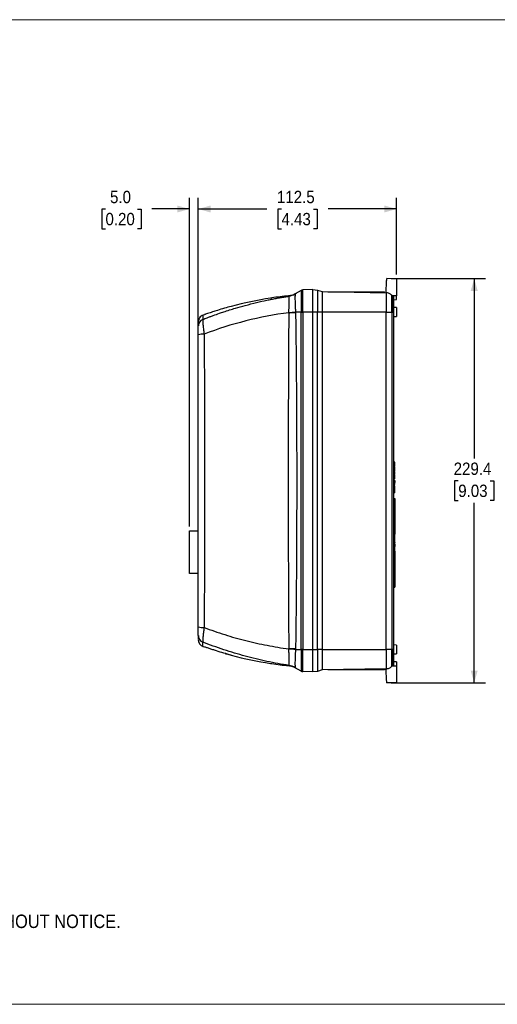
# Model space of a CAD drawing. Header units: millimetres. Extents: x 0 to 864, y 0 to 559.
# Tile 9 of 32: x 304 to 575, y 0 to 559. Entities that reach past the tile are written whole.
import ezdxf

# ---------------------------------------------------------------- set-up
doc = ezdxf.new("R2010")
doc.units = ezdxf.units.MM
doc.header["$LTSCALE"] = 2
doc.linetypes.add('SLD-Solid', pattern=[0])
doc.layers.add('DIMENSIONS', color=140, linetype='SLD-Solid', lineweight=25)
doc.layers.add('TEXT', color=140, linetype='SLD-Solid', lineweight=25)
doc.layers.add('SLD-DEFPOINTS', color=7, linetype='Continuous')
doc.styles.add('SLDTEXTSTYLE0', font='GOTHIC.TTF', dxfattribs={"width": 0.913})
doc.dimstyles.new('SLDDIMSTYLE3', dxfattribs={"dimtxt": 7, "dimasz": 7, "dimexe": 0, "dimexo": 0.0625, "dimgap": 1.75, "dimtad": 0, "dimtih": 1, "dimtoh": 1, "dimdec": 1, "dimrnd": 1e-09, "dimzin": 12, "dimdsep": 46, "dimtxsty": 'SLDTEXTSTYLE0', "dimsah": 1, "dimcen": 0.09, "dimadec": 0, "dimazin": 3, "dimtfac": 1, "dimtdec": 1, "dimtofl": 0, "dimtmove": 0, "dimatfit": 3, "dimfxl": 0, "dimfrac": 2, "dimtolj": 1, "dimtzin": 12, "dimarcsym": 0})
doc.dimstyles.new('SLDDIMSTYLE4', dxfattribs={"dimtxt": 7, "dimasz": 7, "dimexe": 0, "dimexo": 0.0625, "dimgap": 1.75, "dimtad": 0, "dimtih": 1, "dimtoh": 1, "dimdec": 1, "dimrnd": 1e-09, "dimzin": 4, "dimdsep": 46, "dimtxsty": 'SLDTEXTSTYLE0', "dimsah": 1, "dimcen": 0.09, "dimadec": 0, "dimazin": 1, "dimtfac": 1, "dimtdec": 1, "dimtmove": 0, "dimatfit": 0, "dimfxl": 0, "dimfrac": 2, "dimtolj": 1, "dimtzin": 12, "dimarcsym": 0})

# ---------------------------------------------------------------- blocks, each defined once
blk = doc.blocks.new('Block2')
at = {"color": 7, "linetype": 'SLD-Solid', "lineweight": 18}
for p, q in [((0, 558.8), (863.6, 558.8)), ((0, 0), (863.6, 0))]:
    blk.add_line(p, q, dxfattribs=at)
blk = doc.blocks.new('SW_NOTE_0_2')
at = {"layer": 'TEXT', "color": 0, "char_height": 7.62, "attachment_point": 1, "style": 'SLDTEXTSTYLE0'}
for s, insert in [('NOTES:', (0, 9.73)), ('  1. DIMENSIONS CAN BE CHANGED BY MANUFACTURER WITHOUT NOTICE.', (0, -9.97)), ('  2. DIMENSIONS DO NOT IMPLY TOLERANCE.', (0, -29.68))]:
    blk.add_mtext(s, dxfattribs=dict(at, insert=insert))
blk = doc.blocks.new('_D_5')
at = {"layer": 'DIMENSIONS'}
for p, q in [((405.23, 382.56), (405.23, 457.72)), ((517.73, 414.21), (517.73, 457.72)), ((405.23, 451.37), (444.16, 451.37)), ((452.43, 451.32), (450.3, 451.32)), ((450.3, 451.32), (450.3, 440.2)), ((470.54, 451.32), (472.67, 451.32)), ((472.67, 451.32), (472.67, 440.2)), ((517.73, 451.37), (478.81, 451.37)), ((450.3, 440.2), (452.43, 440.2)), ((472.67, 440.2), (470.54, 440.2))]:
    blk.add_line(p, q, dxfattribs=at)
for points in [[(405.23, 451.37), (412.23, 449.37), (412.23, 453.37)], [(517.73, 451.37), (510.73, 453.37), (510.73, 449.37)]]:
    blk.add_solid(points, dxfattribs=at)
at = {"layer": 'DIMENSIONS', "char_height": 7, "attachment_point": 1, "style": 'SLDTEXTSTYLE0'}
for s, insert in [('112.5', (449.85, 461.68)), ('4.43', (452.43, 449.15))]:
    blk.add_mtext(s, dxfattribs=dict(at, insert=insert))
blk = doc.blocks.new('_D_6')
at = {"layer": 'DIMENSIONS'}
for p, q in [((400.23, 271.26), (400.23, 457.72)), ((405.23, 382.56), (405.23, 457.72)), ((352.55, 451.32), (350.42, 451.32)), ((350.42, 451.32), (350.42, 440.2)), ((370.65, 451.32), (372.79, 451.32)), ((372.79, 451.32), (372.79, 440.2)), ((400.23, 451.37), (378.92, 451.37)), ((405.23, 451.37), (419.23, 451.37)), ((350.42, 440.2), (352.55, 440.2)), ((372.79, 440.2), (370.65, 440.2))]:
    blk.add_line(p, q, dxfattribs=at)
for points in [[(400.23, 451.37), (393.23, 453.37), (393.23, 449.37)], [(405.23, 451.37), (412.23, 449.37), (412.23, 453.37)]]:
    blk.add_solid(points, dxfattribs=at)
at = {"layer": 'DIMENSIONS', "char_height": 7, "attachment_point": 1, "style": 'SLDTEXTSTYLE0'}
for s, insert in [('5.0', (355.14, 461.68)), ('0.20', (352.55, 449.15))]:
    blk.add_mtext(s, dxfattribs=dict(at, insert=insert))
blk = doc.blocks.new('_D_7')
at = {"layer": 'DIMENSIONS'}
for p, q in [((514.67, 411.87), (568.09, 411.87)), ((561.74, 411.87), (561.73, 309.73)), ((552.68, 297.09), (550.55, 297.09)), ((550.55, 297.09), (550.55, 285.98)), ((570.79, 297.09), (572.92, 297.09)), ((572.92, 297.09), (572.92, 285.98)), ((550.55, 285.98), (552.68, 285.98)), ((572.92, 285.98), (570.79, 285.98)), ((561.73, 182.43), (561.73, 284.56)), ((514.66, 182.43), (568.08, 182.43))]:
    blk.add_line(p, q, dxfattribs=at)
for points in [[(561.74, 411.87), (559.74, 404.87), (563.74, 404.87)], [(561.73, 182.43), (563.73, 189.43), (559.73, 189.43)]]:
    blk.add_solid(points, dxfattribs=at)
at = {"layer": 'DIMENSIONS', "char_height": 7, "attachment_point": 1, "style": 'SLDTEXTSTYLE0'}
for s, insert in [('229.4', (550.1, 307.46)), ('9.03', (552.68, 294.92))]:
    blk.add_mtext(s, dxfattribs=dict(at, insert=insert))

msp = doc.modelspace()

# ---------------------------------------------------------------- linework, layer by layer
at = {"color": 7, "linetype": 'SLD-Solid', "lineweight": 18}
for p, q in [((0, 558.8), (863.6, 558.8)), ((0, 0), (863.6, 0))]:
    msp.add_line(p, q, dxfattribs=at)
for p, q in [((517.73, 411.67), (512.13, 411.87)), ((517.73, 411.67), (517.73, 402.12)), ((463.5, 405.14), (460.26, 403.2)), ((463.5, 405.14), (463.5, 392.84)), ((470.23, 405.63), (464.46, 405.42)), ((464.46, 392.84), (464.46, 405.42)), ((470.23, 392.87), (470.23, 405.62)), ((470.23, 405.62), (472.87, 405.39)), ((472.87, 405.39), (472.87, 392.87)), ((472.87, 405.39), (475.4, 404.47)), ((475.4, 404.47), (475.4, 392.87)), ((475.4, 404.47), (511.71, 403.84)), ((478.61, 404.42), (478.61, 404.42)), ((478.61, 404.42), (510.86, 404.42)), ((510.86, 403.85), (510.86, 404.42)), ((511.71, 403.84), (511.71, 392.87)), ((514.95, 392.87), (514.95, 402.42)), ((514.95, 402.42), (515.28, 402.42)), ((515.28, 402.42), (515.28, 392.87)), ((517.73, 402.12), (515.28, 402.12)), ((517.73, 402.12), (516.23, 402.07)), ((516.23, 399.23), (516.23, 402.07)), ((516.23, 392.87), (516.23, 399.23)), ((516.24, 399.87), (517.73, 399.92)), ((408.71, 391.36), (407.88, 391.09)), ((463.5, 392.84), (460.4, 392.84)), ((463.5, 201.4), (463.5, 392.84)), ((463.5, 392.84), (464.46, 392.84)), ((470.23, 392.84), (464.46, 392.84)), ((464.46, 392.84), (464.46, 201.4)), ((472.87, 392.87), (470.23, 392.87)), ((470.23, 392.84), (470.23, 392.87)), ((470.23, 201.4), (470.23, 392.84)), ((472.87, 201.37), (472.87, 392.87)), ((475.4, 392.87), (472.87, 392.87)), ((475.4, 392.87), (475.4, 201.37)), ((511.71, 392.87), (475.4, 392.87)), ((511.71, 201.37), (511.71, 392.87)), ((511.71, 392.87), (514.95, 392.87)), ((514.95, 392.87), (514.95, 201.37)), ((515.28, 392.87), (514.95, 392.87)), ((515.28, 201.37), (515.28, 392.87)), ((515.28, 392.87), (516.23, 392.87)), ((517.73, 395.37), (516.23, 395.42)), ((516.23, 201.37), (516.23, 392.87)), ((516.23, 390.32), (517.73, 390.37)), ((516.23, 307.83), (516.63, 307.83)), ((516.63, 307.7), (516.23, 307.7)), ((516.63, 307.23), (516.23, 307.23)), ((516.63, 306.76), (516.23, 306.76)), ((516.63, 306.33), (516.23, 306.33)), ((516.63, 305.87), (516.23, 305.87)), ((516.63, 305.63), (516.23, 305.63)), ((516.63, 305.6), (516.23, 305.6)), ((516.63, 305.23), (516.23, 305.23)), ((516.63, 304.76), (516.23, 304.76)), ((516.63, 304.29), (516.23, 304.29)), ((516.63, 303.86), (516.23, 303.86)), ((516.63, 303.4), (516.23, 303.4)), ((516.63, 303.16), (516.23, 303.16)), ((516.63, 302.56), (516.23, 302.56)), ((516.63, 302.13), (516.23, 302.13)), ((516.63, 302), (516.23, 302)), ((516.63, 301.9), (516.23, 301.9)), ((516.63, 307.13), (516.63, 307.33)), ((516.63, 305.63), (516.63, 305.87)), ((516.63, 305.6), (516.63, 305.63)), ((516.63, 303.16), (516.63, 303.4)), ((516.63, 300.86), (516.63, 301.9)), ((516.63, 300.86), (516.23, 300.86)), ((516.63, 300.66), (516.23, 300.66)), ((516.63, 300.63), (516.23, 300.63)), ((516.63, 300.33), (516.23, 300.33)), ((516.63, 300.2), (516.23, 300.2)), ((516.63, 299.93), (516.23, 299.93)), ((516.63, 299.86), (516.23, 299.86)), ((516.63, 299.66), (516.23, 299.66)), ((516.63, 299.53), (516.23, 299.53)), ((516.63, 299.43), (516.23, 299.43)), ((516.63, 298.39), (516.23, 298.39)), ((516.63, 298.19), (516.23, 298.19)), ((516.63, 298.16), (516.23, 298.16)), ((516.63, 297.29), (516.23, 297.29)), ((516.63, 297.16), (516.23, 297.16)), ((516.63, 296.98), (516.23, 296.98)), ((516.63, 296.75), (516.23, 296.75)), ((516.63, 300.66), (516.63, 300.86)), ((516.63, 300.63), (516.63, 300.66)), ((516.63, 300.2), (516.63, 300.33)), ((516.63, 299.93), (516.63, 300.2)), ((516.63, 299.86), (516.63, 299.9)), ((516.63, 298.39), (516.63, 299.43)), ((516.63, 298.19), (516.63, 298.39)), ((516.63, 298.16), (516.63, 298.19)), ((516.63, 297.29), (516.63, 297.16)), ((516.63, 297.16), (516.63, 296.98)), ((516.63, 296.98), (516.63, 296.75)), ((516.23, 296.09), (516.63, 296.09)), ((516.63, 295.06), (516.23, 295.06)), ((516.63, 295.03), (516.23, 295.03)), ((516.63, 294.19), (516.23, 294.19)), ((516.63, 294.16), (516.23, 294.16)), ((516.63, 294.06), (516.23, 294.06)), ((516.63, 294.02), (516.23, 294.02)), ((516.63, 293.72), (516.23, 293.72)), ((516.63, 293.45), (516.23, 293.45)), ((516.63, 293.34), (516.23, 293.34)), ((516.63, 293.22), (516.23, 293.22)), ((516.63, 292.96), (516.23, 292.96)), ((516.63, 292.66), (516.23, 292.66)), ((516.63, 292.62), (516.23, 292.62)), ((516.63, 292.59), (516.23, 292.59)), ((516.63, 292.46), (516.23, 292.46)), ((516.63, 291.81), (516.23, 291.81)), ((516.63, 291.12), (516.23, 291.12)), ((516.63, 291.09), (516.23, 291.09)), ((516.63, 290.99), (516.23, 290.99)), ((516.63, 290.79), (516.23, 290.79)), ((516.63, 294.16), (516.63, 294.19)), ((516.63, 294.06), (516.63, 294.16)), ((516.63, 294.02), (516.63, 294.06)), ((516.63, 293.72), (516.63, 294.02)), ((516.63, 293.45), (516.63, 293.72)), ((516.63, 292.96), (516.63, 293.22)), ((516.63, 292.66), (516.63, 292.96)), ((516.63, 292.62), (516.63, 292.66)), ((516.63, 292.58), (516.63, 292.59)), ((516.63, 290.79), (516.63, 290.99)), ((516.63, 290.29), (516.23, 290.29)), ((516.23, 287.12), (516.63, 287.12)), ((516.63, 287.12), (516.63, 284.62)), ((516.23, 284.62), (516.63, 284.62)), ((516.23, 281.62), (516.63, 281.62)), ((516.63, 284.62), (516.63, 281.62)), ((516.63, 281.62), (516.63, 266.8)), ((400.23, 244.52), (400.23, 268.72)), ((400.23, 268.72), (405.23, 268.72)), ((516.63, 266.76), (516.23, 266.76)), ((516.63, 266.29), (516.23, 266.29)), ((516.63, 265.82), (516.23, 265.82)), ((516.63, 265.39), (516.23, 265.39)), ((516.63, 264.93), (516.23, 264.93)), ((516.63, 264.69), (516.23, 264.69)), ((516.63, 264.61), (516.23, 264.61)), ((516.63, 264.29), (516.23, 264.29)), ((516.63, 263.82), (516.23, 263.82)), ((516.63, 263.35), (516.23, 263.35)), ((516.63, 262.92), (516.23, 262.92)), ((516.63, 264.69), (516.63, 264.93)), ((516.63, 264.61), (516.63, 264.65)), ((516.63, 263.23), (516.63, 263.49)), ((516.63, 262.46), (516.23, 262.46)), ((516.63, 262.23), (516.23, 262.23)), ((516.63, 262.06), (516.23, 262.06)), ((516.63, 262.03), (516.23, 262.03)), ((516.63, 261.89), (516.23, 261.89)), ((516.63, 261.18), (516.23, 261.18)), ((516.63, 260.52), (516.23, 260.52)), ((516.63, 260.26), (516.23, 260.26)), ((516.63, 259.99), (516.23, 259.99)), ((516.23, 259.86), (516.63, 259.86)), ((516.63, 259.68), (516.23, 259.68)), ((516.63, 259.06), (516.23, 259.06)), ((516.63, 258.9), (516.23, 258.9)), ((516.63, 258.62), (516.23, 258.62)), ((516.63, 257.97), (516.23, 257.97)), ((516.63, 257.29), (516.23, 257.29)), ((516.63, 257.26), (516.23, 257.26)), ((516.63, 262.23), (516.63, 262.46)), ((516.63, 262.23), (516.63, 262.14)), ((516.63, 260.47), (516.63, 260.26)), ((516.63, 259.99), (516.63, 260.26)), ((516.63, 259.99), (516.63, 259.86)), ((516.63, 259.68), (516.63, 259.86)), ((516.63, 258.9), (516.63, 258.97)), ((516.63, 257.19), (516.63, 243.12)), ((405.23, 244.52), (400.23, 244.52)), ((516.23, 243.12), (516.63, 243.12)), ((516.23, 242.42), (516.63, 242.42)), ((516.63, 243.12), (516.63, 242.42)), ((516.63, 242.42), (516.63, 236.83)), ((516.23, 236.83), (516.63, 236.83)), ((516.23, 236.73), (516.63, 236.73)), ((516.63, 236.83), (516.63, 236.73)), ((407.88, 203.16), (408.68, 202.89)), ((460.4, 201.4), (463.5, 201.4)), ((464.46, 201.4), (463.5, 201.4)), ((463.5, 201.4), (463.5, 189.11)), ((464.46, 188.82), (464.46, 201.4)), ((464.46, 201.4), (470.23, 201.4)), ((470.23, 201.37), (470.23, 201.4)), ((470.23, 201.37), (472.87, 201.37)), ((470.23, 188.62), (470.23, 201.37)), ((472.87, 201.37), (472.87, 188.85)), ((475.4, 201.37), (472.87, 201.37)), ((475.4, 201.37), (475.4, 189.77)), ((475.4, 201.37), (511.71, 201.37)), ((511.71, 201.37), (511.71, 190.41)), ((514.95, 201.37), (511.71, 201.37)), ((514.95, 191.83), (514.95, 201.37)), ((514.95, 201.37), (515.28, 201.37)), ((515.28, 201.37), (515.28, 191.83)), ((516.23, 201.37), (515.28, 201.37)), ((517.73, 203.87), (516.23, 203.92)), ((516.23, 195.02), (516.23, 201.37)), ((516.23, 198.82), (517.73, 198.87)), ((463.5, 189.11), (460.26, 191.05)), ((511.71, 190.41), (475.4, 189.77)), ((510.86, 190.39), (510.86, 189.82)), ((515.28, 191.83), (514.95, 191.83)), ((515.28, 192.12), (516.23, 192.12)), ((516.23, 192.17), (516.23, 195.02)), ((517.73, 194.32), (516.23, 194.37)), ((516.23, 192.12), (516.23, 192.17)), ((516.23, 192.17), (517.73, 192.12)), ((517.73, 194.32), (517.73, 192.12)), ((517.73, 192.12), (517.73, 182.72)), ((470.23, 188.62), (464.46, 188.82)), ((472.87, 188.85), (470.23, 188.62)), ((475.4, 189.77), (472.87, 188.85)), ((478.61, 189.82), (478.61, 189.83)), ((510.86, 189.82), (478.61, 189.82)), ((517.73, 182.72), (512.12, 182.54)), ((512.12, 182.43), (517.73, 182.62)), ((517.73, 182.72), (517.73, 182.62))]:
    msp.add_line(p, q)
at = {"flags": 128}
for points in [[(511.7, 403.84), (511.78, 405.23), (511.85, 406.56), (511.91, 407.78), (511.97, 408.88), (512.02, 409.83), (512.06, 410.62), (512.09, 411.23), (512.11, 411.64), (512.12, 411.84), (512.13, 411.87)], [(456.54, 392.51), (457.05, 392.52), (457.55, 392.53), (458.05, 392.53), (458.54, 392.54), (459.02, 392.55), (459.5, 392.56), (459.96, 392.57), (460.41, 392.58)], [(460.41, 201.67), (459.96, 201.68), (459.5, 201.69), (459.02, 201.69), (458.54, 201.7), (458.05, 201.71), (457.55, 201.72), (457.05, 201.73), (456.54, 201.73)], [(512.12, 182.54), (512.08, 183.25), (512.03, 184.13), (511.98, 185.17), (511.92, 186.34), (511.85, 187.62), (511.78, 188.99), (511.7, 190.41)], [(512.12, 182.43), (512.12, 182.43), (512.12, 182.47), (512.12, 182.54)]]:
    msp.add_lwpolyline(points, dxfattribs=at)
for centre, radius, start, end in [((455.12, 411.77), 10, 278.783, 300.9998), ((455.12, 411.76), 9.99, 278.8054, 300.9994), ((464.53, 403.43), 2, 92, 121), ((511.62, 399.23), 4.61, 360, 37.446), ((441.74, 713.49), 321.18, 272.6424, 273.3306), ((409.21, 385), 3.97, 111.7887, 179.8874), ((407.81, 371.78), 8.63, 85.2386, 107.3377), ((407.81, 222.47), 8.63, 252.6623, 274.7614), ((409.21, 209.24), 3.97, 180.1126, 248.2113), ((441.74, -119.24), 321.18, 86.6694, 87.3576), ((455.12, 182.48), 10, 59.0003, 81.2168), ((455.12, 182.49), 9.99, 59.0006, 81.1946), ((511.62, 195.02), 4.61, 322.554, 360), ((464.53, 190.82), 2, 239, 268)]:
    msp.add_arc(centre, radius, start, end)
for points, knots in [([(460.66, 403.43), (460, 403.09), (458.68, 402.39), (457.21, 402.17), (456.47, 402.05)], [0, 0, 0, 0, 0.5, 1, 1, 1, 1]), ([(460.26, 403.2), (460.22, 403.17), (460.19, 403.09), (460.13, 402.79), (460.11, 402.58), (460.09, 402.18), (460.08, 402.03), (460.07, 401.71), (460.07, 401.53), (460.06, 400.97), (460.06, 400.54), (460.07, 399.6), (460.08, 399.07), (460.11, 397.97), (460.13, 397.38), (460.17, 396.46), (460.19, 396.14), (460.22, 395.5), (460.24, 395.18), (460.3, 394.19), (460.35, 393.53), (460.4, 392.84)], [0, 0, 0, 0, 0.125, 0.125, 0.25, 0.25, 0.3125, 0.3125, 0.375, 0.375, 0.5, 0.5, 0.625, 0.625, 0.75, 0.75, 0.8125, 0.8125, 0.875, 0.875, 1, 1, 1, 1]), ([(470.23, 392.84), (470.23, 393.69), (470.23, 394.52), (470.23, 395.74), (470.23, 396.15), (470.23, 396.95), (470.23, 397.35), (470.23, 398.51), (470.23, 399.24), (470.23, 400.28), (470.23, 400.62), (470.23, 401.27), (470.23, 401.58), (470.23, 402.47), (470.23, 403), (470.23, 403.7), (470.23, 403.92), (470.23, 404.31), (470.23, 404.67), (470.23, 404.95), (470.23, 405.19), (470.23, 405.3), (470.23, 405.54), (470.23, 405.63), (470.23, 405.63)], [0, 0, 0, 0, 0.125, 0.125, 0.1875, 0.1875, 0.25, 0.25, 0.375, 0.375, 0.4375, 0.4375, 0.5, 0.5, 0.625, 0.625, 0.6875, 0.6875, 0.75, 0.8125, 0.8125, 0.875, 0.875, 1, 1, 1, 1]), ([(514.95, 402.42), (514.55, 402.84), (514.03, 403.21), (512.91, 403.7), (512.3, 403.83), (511.71, 403.84)], [0, 0, 0, 0, 0.5, 0.5, 1, 1, 1, 1]), ([(407.73, 388.69), (408.12, 388.84), (408.97, 389.17), (410.35, 389.7), (411.94, 390.3), (414.27, 391.15), (416.86, 392.06), (421.05, 393.47), (425.89, 394.99), (432.08, 396.74), (438.05, 398.26), (443.04, 399.39), (446.74, 400.14), (449.29, 400.64), (451.79, 401.09), (454.24, 401.51), (455.85, 401.76), (456.64, 401.89)], [0, 0, 0, 0, 0.0247967, 0.053895, 0.087293, 0.124989, 0.2005383, 0.2500025, 0.3865096, 0.4999843, 0.630764, 0.7499753, 0.8024547, 0.8536962, 0.9037004, 0.9524681, 1, 1, 1, 1]), ([(456.48, 402.04), (453.25, 401.73), (449.83, 401.4), (446.44, 400.81), (446.24, 400.78)], [0, 0, 0, 0, 0.940823, 1, 1, 1, 1]), ([(456.64, 401.89), (456.63, 401.91), (456.59, 401.94), (456.55, 401.98), (456.51, 402.02), (456.48, 402.05), (456.47, 402.05), (456.47, 402.05), (456.47, 402.05)], [0, 0, 0, 0, 0.1819584, 0.3486129, 0.4999992, 0.7527041, 0.9999988, 1, 1, 1, 1]), ([(456.55, 392.64), (456.55, 392.75), (456.57, 392.96), (456.59, 393.28), (456.61, 393.58), (456.62, 393.88), (456.64, 394.16), (456.67, 394.65), (456.71, 395.33), (456.76, 396.48), (456.81, 397.81), (456.85, 399.22), (456.84, 400.37), (456.81, 401.08), (456.77, 401.49), (456.74, 401.69), (456.71, 401.81), (456.68, 401.87), (456.66, 401.88), (456.65, 401.89)], [0, 0, 0, 0, 0.0222326, 0.0439486, 0.0651145, 0.0856985, 0.1056705, 0.125002, 0.1890538, 0.2502803, 0.3771309, 0.4998316, 0.6230894, 0.749306, 0.8105861, 0.8741414, 0.914282, 0.9563086, 1, 1, 1, 1]), ([(517.73, 399.95), (517.73, 399.95), (517.73, 399.94), (517.73, 400.18), (517.73, 400.65), (517.73, 401.3), (517.73, 401.86), (517.73, 402.12)], [0, 0, 0, 0, 0.127604, 0.353105, 0.578607, 0.804108, 1, 1, 1, 1]), ([(456.54, 392.51), (448.3, 391.41), (440.15, 389.84), (424.12, 385.8), (416.23, 383.32), (408.52, 380.38)], [0, 0, 0, 0, 0.5, 0.5, 1, 1, 1, 1]), ([(423.94, 396.12), (422.62, 395.76), (419.98, 395.03), (416.41, 393.95), (413.71, 393.09), (411.85, 392.47), (410.5, 392.02), (409.48, 391.67), (408.89, 391.46), (408.64, 391.37), (408.69, 391.39), (408.8, 391.43), (408.9, 391.46), (408.91, 391.46)], [0, 0, 0, 0, 0.22244, 0.446306, 0.610488, 0.694461, 0.779382, 0.863933, 0.901265, 0.938984, 0.971929, 0.999686, 1, 1, 1, 1]), ([(456.54, 392.51), (456.51, 388.22), (456.46, 380.27), (456.37, 364.37), (456.25, 336.87), (456.17, 297.12), (456.25, 257.38), (456.37, 229.87), (456.46, 213.98), (456.51, 206.03), (456.54, 201.73)], [0, 0, 0, 0, 0.067515, 0.125002, 0.250002, 0.499999, 0.749996, 0.874998, 0.932484, 1, 1, 1, 1]), ([(456.54, 392.51), (456.54, 392.53), (456.54, 392.58), (456.55, 392.62), (456.55, 392.64)], [0, 0, 0, 0, 0.501823, 1, 1, 1, 1]), ([(460.4, 392.84), (460.4, 392.8), (460.41, 392.71), (460.41, 392.62), (460.41, 392.58)], [0, 0, 0, 0, 0.499532, 1, 1, 1, 1]), ([(460.41, 392.58), (460.43, 390.65), (460.49, 386.74), (460.56, 380.84), (460.63, 374.81), (460.71, 366.83), (460.8, 356.83), (460.92, 340.92), (461.01, 320.99), (461.05, 297.12), (461.01, 273.26), (460.92, 253.33), (460.8, 237.42), (460.7, 225.41), (460.57, 213.52), (460.46, 205.57), (460.41, 201.67)], [0, 0, 0, 0, 0.030349, 0.061299, 0.092849, 0.125, 0.186814, 0.249999, 0.374999, 0.499999, 0.624999, 0.75, 0.813182, 0.875, 0.9387, 1, 1, 1, 1]), ([(517.73, 395.37), (517.73, 395.37), (517.73, 395.35), (517.73, 395.2), (517.73, 395.07), (517.73, 394.67), (517.73, 394.39), (517.73, 393.88), (517.73, 393.69), (517.73, 393.29), (517.73, 393.08), (517.73, 392.66), (517.73, 392.46), (517.73, 392.06), (517.73, 391.87), (517.73, 391.35), (517.73, 391.07), (517.73, 390.67), (517.73, 390.55), (517.73, 390.4), (517.73, 390.37), (517.73, 390.37)], [0, 0, 0, 0, 0.125, 0.125, 0.25, 0.25, 0.375, 0.375, 0.4375, 0.4375, 0.5, 0.5, 0.5625, 0.5625, 0.625, 0.625, 0.75, 0.75, 0.875, 0.875, 1, 1, 1, 1]), ([(407.88, 391.1), (407.51, 390.93), (406.77, 390.59), (405.91, 389.67), (405.34, 388.55), (405.27, 387.73), (405.23, 387.34)], [0, 0, 0, 0, 0.244053, 0.5, 0.755947, 1, 1, 1, 1]), ([(405.23, 387.24), (405.23, 387.26), (405.23, 387.31), (405.23, 386.63), (405.23, 385.55), (405.23, 385.01)], [0, 0, 0, 0, 0.200073, 0.600119, 1, 1, 1, 1]), ([(407.73, 388.69), (407.73, 388.67), (407.72, 388.64), (407.71, 388.58), (407.71, 388.52), (407.7, 388.44), (407.7, 388.35), (407.7, 388.25), (407.7, 388.14), (407.7, 388.02), (407.7, 387.89), (407.71, 387.58), (407.75, 386.97), (407.84, 385.95), (407.96, 384.73), (408.08, 383.7), (408.18, 382.93), (408.23, 382.49), (408.3, 382.01), (408.37, 381.5), (408.44, 380.95), (408.5, 380.57), (408.52, 380.38)], [0, 0, 0, 0, 0.025132, 0.050297, 0.075479, 0.100662, 0.12583, 0.150967, 0.176058, 0.201085, 0.226034, 0.250889, 0.37436, 0.500631, 0.621704, 0.750096, 0.785958, 0.824323, 0.865066, 0.908041, 0.953082, 1, 1, 1, 1]), ([(407.88, 391.1), (407.87, 391.04), (407.87, 390.94), (407.82, 390.14), (407.76, 389.17), (407.73, 388.69)], [0, 0, 0, 0, 0.332947, 0.666429, 1, 1, 1, 1]), ([(405.23, 380.02), (405.23, 380.1), (405.23, 380.25), (405.23, 380.48), (405.23, 380.7), (405.23, 381), (405.23, 381.37), (405.23, 381.94), (405.23, 382.62), (405.23, 383.36), (405.23, 383.88), (405.23, 384.24), (405.23, 384.47), (405.23, 384.66), (405.23, 384.82), (405.23, 384.94), (405.23, 384.99), (405.23, 385.01)], [0, 0, 0, 0, 0.031409, 0.062692, 0.093895, 0.125061, 0.187641, 0.249891, 0.37496, 0.499338, 0.624603, 0.68692, 0.749139, 0.811902, 0.874706, 0.937277, 1, 1, 1, 1]), ([(405.23, 214.22), (405.23, 215.21), (405.23, 217.17), (405.23, 220.12), (405.23, 223.07), (405.23, 226.02), (405.23, 228.97), (405.23, 231.92), (405.23, 234.88), (405.23, 237.84), (405.23, 240.8), (405.23, 243.76), (405.23, 246.72), (405.23, 249.69), (405.23, 252.66), (405.23, 261.55), (405.23, 276.37), (405.23, 297.12), (405.23, 317.88), (405.23, 333.69), (405.23, 344.55), (405.23, 350.48), (405.23, 356.41), (405.23, 362.32), (405.23, 368.23), (405.23, 374.13), (405.23, 378.06), (405.23, 380.02)], [0, 0, 0, 0, 0.017809, 0.035625, 0.053447, 0.071277, 0.089113, 0.106957, 0.124808, 0.142666, 0.160533, 0.178407, 0.19629, 0.214181, 0.23208, 0.249989, 0.374952, 0.499998, 0.62504, 0.750006, 0.785814, 0.821588, 0.857329, 0.89304, 0.92872, 0.964373, 1, 1, 1, 1]), ([(408.52, 380.38), (408.62, 366.54), (408.69, 352.68), (408.77, 331.86), (408.79, 324.91), (408.81, 311.02), (408.82, 304.07), (408.82, 290.17), (408.81, 283.23), (408.79, 269.33), (408.77, 262.39), (408.69, 241.56), (408.62, 227.7), (408.52, 213.86)], [0, 0, 0, 0, 0.25, 0.25, 0.375, 0.375, 0.5, 0.5, 0.625, 0.625, 0.75, 0.75, 1, 1, 1, 1]), ([(516.63, 307.23), (516.63, 307.25), (516.63, 307.28), (516.63, 307.33), (516.63, 307.38), (516.63, 307.43), (516.63, 307.47), (516.63, 307.51), (516.63, 307.54), (516.63, 307.58), (516.63, 307.61), (516.63, 307.63), (516.63, 307.65), (516.63, 307.67), (516.63, 307.68), (516.63, 307.69), (516.63, 307.7), (516.63, 307.7), (516.63, 307.7)], [0, 0, 0, 0, 0.059735, 0.117086, 0.171872, 0.225368, 0.277453, 0.329879, 0.382627, 0.436445, 0.492507, 0.550938, 0.613103, 0.680096, 0.751376, 0.828259, 0.911021, 1, 1, 1, 1]), ([(516.63, 306.76), (516.63, 306.77), (516.63, 306.8), (516.63, 306.85), (516.63, 306.91), (516.63, 306.97), (516.63, 307.03), (516.63, 307.09), (516.63, 307.16), (516.63, 307.21), (516.63, 307.23)], [0, 0, 0, 0, 0.148308, 0.286062, 0.41412, 0.535686, 0.65307, 0.767214, 0.882142, 1, 1, 1, 1]), ([(516.63, 306.33), (516.63, 306.35), (516.63, 306.4), (516.63, 306.48), (516.63, 306.54), (516.63, 306.6), (516.63, 306.65), (516.63, 306.7), (516.63, 306.73), (516.63, 306.75), (516.63, 306.76)], [0, 0, 0, 0, 0.134338, 0.25943, 0.380207, 0.498544, 0.617104, 0.738065, 0.864496, 1, 1, 1, 1]), ([(516.63, 305.87), (516.63, 305.88), (516.63, 305.9), (516.63, 305.95), (516.63, 306), (516.63, 306.06), (516.63, 306.12), (516.63, 306.19), (516.63, 306.26), (516.63, 306.3), (516.63, 306.33)], [0, 0, 0, 0, 0.136597, 0.267048, 0.392852, 0.516746, 0.639191, 0.758621, 0.877822, 1, 1, 1, 1]), ([(516.63, 304.76), (516.63, 304.78), (516.63, 304.81), (516.63, 304.86), (516.63, 304.91), (516.63, 304.96), (516.63, 305), (516.63, 305.04), (516.63, 305.07), (516.63, 305.11), (516.63, 305.14), (516.63, 305.16), (516.63, 305.18), (516.63, 305.2), (516.63, 305.22), (516.63, 305.23), (516.63, 305.23), (516.63, 305.23), (516.63, 305.23)], [0, 0, 0, 0, 0.059735, 0.117086, 0.171872, 0.225368, 0.277453, 0.329879, 0.382627, 0.436445, 0.492507, 0.550938, 0.613103, 0.680096, 0.751376, 0.828259, 0.911021, 1, 1, 1, 1]), ([(516.63, 304.29), (516.63, 304.31), (516.63, 304.33), (516.63, 304.39), (516.63, 304.44), (516.63, 304.5), (516.63, 304.56), (516.63, 304.62), (516.63, 304.69), (516.63, 304.74), (516.63, 304.76)], [0, 0, 0, 0, 0.148308, 0.286062, 0.41412, 0.535686, 0.65307, 0.767214, 0.882142, 1, 1, 1, 1]), ([(516.63, 303.86), (516.63, 303.89), (516.63, 303.94), (516.63, 304.01), (516.63, 304.07), (516.63, 304.13), (516.63, 304.18), (516.63, 304.23), (516.63, 304.26), (516.63, 304.28), (516.63, 304.29)], [0, 0, 0, 0, 0.134338, 0.25943, 0.380207, 0.498544, 0.617104, 0.738065, 0.864496, 1, 1, 1, 1]), ([(516.63, 303.4), (516.63, 303.41), (516.63, 303.44), (516.63, 303.48), (516.63, 303.54), (516.63, 303.59), (516.63, 303.66), (516.63, 303.72), (516.63, 303.79), (516.63, 303.84), (516.63, 303.86)], [0, 0, 0, 0, 0.136597, 0.267048, 0.392852, 0.516746, 0.639191, 0.758621, 0.877822, 1, 1, 1, 1]), ([(516.63, 302.56), (516.63, 302.6), (516.63, 302.67), (516.63, 302.77), (516.63, 302.87), (516.63, 302.95), (516.63, 303.03), (516.63, 303.1), (516.63, 303.15), (516.63, 303.18), (516.63, 303.19)], [0, 0, 0, 0, 0.135284, 0.26941, 0.402801, 0.536191, 0.665211, 0.785343, 0.896318, 1, 1, 1, 1]), ([(516.63, 302.1), (516.63, 302.11), (516.63, 302.13), (516.63, 302.13), (516.63, 302.13)], [0, 0, 0, 0, 0.174076, 1, 1, 1, 1]), ([(516.63, 301.94), (516.63, 301.95), (516.63, 302), (516.63, 302), (516.63, 302)], [0, 0, 0, 0, 0.2561239, 1, 1, 1, 1]), ([(516.63, 299.45), (516.63, 299.47), (516.63, 299.5), (516.63, 299.55), (516.63, 299.58), (516.63, 299.61), (516.63, 299.63), (516.63, 299.65), (516.63, 299.66), (516.63, 299.66), (516.63, 299.66)], [0, 0, 0, 0, 0.093218, 0.193857, 0.303162, 0.4216, 0.550536, 0.68926, 0.838973, 1, 1, 1, 1]), ([(516.63, 299.47), (516.63, 299.48), (516.63, 299.53), (516.63, 299.53), (516.63, 299.53)], [0, 0, 0, 0, 0.256182, 1, 1, 1, 1]), ([(516.63, 296.75), (516.63, 296.73), (516.63, 296.67), (516.63, 296.59), (516.63, 296.51), (516.63, 296.43), (516.63, 296.35), (516.63, 296.27), (516.63, 296.18), (516.63, 296.12), (516.63, 296.09)], [0, 0, 0, 0, 0.153782, 0.294013, 0.420901, 0.536829, 0.647925, 0.761401, 0.878339, 1, 1, 1, 1]), ([(516.63, 295.06), (516.63, 295.06), (516.63, 295.06), (516.63, 295.07), (516.63, 295.08), (516.63, 295.09), (516.63, 295.11), (516.63, 295.14), (516.63, 295.17), (516.63, 295.2), (516.63, 295.23), (516.63, 295.27), (516.63, 295.32), (516.63, 295.36), (516.63, 295.41), (516.63, 295.46), (516.63, 295.51), (516.63, 295.57), (516.63, 295.63), (516.63, 295.69), (516.63, 295.75), (516.63, 295.82), (516.63, 295.88), (516.63, 295.95), (516.63, 296.02), (516.63, 296.07), (516.63, 296.09)], [0, 0, 0, 0, 0.054764, 0.10798, 0.159191, 0.20879, 0.25669, 0.303525, 0.349006, 0.393486, 0.43677, 0.47865, 0.519146, 0.558194, 0.596591, 0.633943, 0.671049, 0.707568, 0.744037, 0.779901, 0.81585, 0.851616, 0.887833, 0.924566, 0.961823, 1, 1, 1, 1]), ([(516.63, 293.34), (516.63, 293.36), (516.63, 293.4), (516.63, 293.44), (516.63, 293.45)], [0, 0, 0, 0, 0.527155, 1, 1, 1, 1]), ([(516.63, 293.22), (516.63, 293.23), (516.63, 293.25), (516.63, 293.28), (516.63, 293.31), (516.63, 293.33), (516.63, 293.34)], [0, 0, 0, 0, 0.27594, 0.532738, 0.775942, 1, 1, 1, 1]), ([(516.63, 291.81), (516.63, 291.83), (516.63, 291.88), (516.63, 291.96), (516.63, 292.03), (516.63, 292.09), (516.63, 292.15), (516.63, 292.2), (516.63, 292.25), (516.63, 292.29), (516.63, 292.33), (516.63, 292.37), (516.63, 292.39), (516.63, 292.42), (516.63, 292.44), (516.63, 292.45), (516.63, 292.46), (516.63, 292.46), (516.63, 292.46)], [0, 0, 0, 0, 0.071329, 0.138888, 0.203488, 0.265389, 0.326147, 0.38585, 0.446421, 0.508506, 0.570717, 0.631986, 0.692943, 0.753165, 0.813397, 0.874732, 0.936834, 1, 1, 1, 1]), ([(516.63, 291.12), (516.63, 291.13), (516.63, 291.13), (516.63, 291.15), (516.63, 291.16), (516.63, 291.19), (516.63, 291.22), (516.63, 291.25), (516.63, 291.29), (516.63, 291.33), (516.63, 291.38), (516.63, 291.43), (516.63, 291.48), (516.63, 291.54), (516.63, 291.6), (516.63, 291.67), (516.63, 291.74), (516.63, 291.78), (516.63, 291.81)], [0, 0, 0, 0, 0.08101, 0.157162, 0.229319, 0.2972, 0.36195, 0.423721, 0.483122, 0.540982, 0.597661, 0.653181, 0.707852, 0.763548, 0.819537, 0.87764, 0.937454, 1, 1, 1, 1]), ([(516.63, 290.29), (516.63, 290.29), (516.63, 290.29), (516.63, 290.32), (516.63, 290.36), (516.63, 290.41), (516.63, 290.48), (516.63, 290.57), (516.63, 290.67), (516.63, 290.75), (516.63, 290.79)], [0, 0, 0, 0, 0.119731, 0.23953, 0.360349, 0.482826, 0.607574, 0.7349, 0.865627, 1, 1, 1, 1]), ([(516.63, 266.29), (516.63, 266.31), (516.63, 266.34), (516.63, 266.39), (516.63, 266.44), (516.63, 266.49), (516.63, 266.53), (516.63, 266.57), (516.63, 266.6), (516.63, 266.64), (516.63, 266.67), (516.63, 266.69), (516.63, 266.71), (516.63, 266.73), (516.63, 266.75), (516.63, 266.76), (516.63, 266.76), (516.63, 266.76), (516.63, 266.76)], [0, 0, 0, 0, 0.059735, 0.117086, 0.171872, 0.225368, 0.277453, 0.329879, 0.382627, 0.436445, 0.492507, 0.550938, 0.613103, 0.680096, 0.751376, 0.828259, 0.911021, 1, 1, 1, 1]), ([(516.63, 265.82), (516.63, 265.83), (516.63, 265.86), (516.63, 265.92), (516.63, 265.97), (516.63, 266.03), (516.63, 266.09), (516.63, 266.15), (516.63, 266.22), (516.63, 266.27), (516.63, 266.29)], [0, 0, 0, 0, 0.148308, 0.286062, 0.41412, 0.535686, 0.65307, 0.767214, 0.882142, 1, 1, 1, 1]), ([(516.63, 265.63), (516.63, 265.67), (516.63, 265.75), (516.63, 265.85), (516.63, 265.93), (516.63, 266.01), (516.63, 266.06), (516.63, 266.1), (516.63, 266.12), (516.63, 266.13), (516.63, 266.13)], [0, 0, 0, 0, 0.134373, 0.2651, 0.392426, 0.517174, 0.639651, 0.76047, 0.880269, 1, 1, 1, 1]), ([(516.63, 265.39), (516.63, 265.42), (516.63, 265.47), (516.63, 265.54), (516.63, 265.6), (516.63, 265.66), (516.63, 265.71), (516.63, 265.76), (516.63, 265.79), (516.63, 265.81), (516.63, 265.82)], [0, 0, 0, 0, 0.134338, 0.25943, 0.380207, 0.498544, 0.617104, 0.738065, 0.864496, 1, 1, 1, 1]), ([(516.63, 264.93), (516.63, 264.94), (516.63, 264.97), (516.63, 265.01), (516.63, 265.07), (516.63, 265.12), (516.63, 265.19), (516.63, 265.25), (516.63, 265.32), (516.63, 265.37), (516.63, 265.39)], [0, 0, 0, 0, 0.136597, 0.267048, 0.392852, 0.516746, 0.639191, 0.758621, 0.877822, 1, 1, 1, 1]), ([(516.63, 264.97), (516.63, 264.97), (516.63, 265.02), (516.63, 265.08), (516.63, 265.13), (516.63, 265.13), (516.63, 265.13)], [0, 0, 0, 0, 0.00477, 0.261869, 0.59452, 1, 1, 1, 1]), ([(516.63, 264.13), (516.63, 264.14), (516.63, 264.17), (516.63, 264.22), (516.63, 264.27), (516.63, 264.33), (516.63, 264.39), (516.63, 264.46), (516.63, 264.53), (516.63, 264.58), (516.63, 264.61)], [0, 0, 0, 0, 0.1396, 0.269696, 0.394051, 0.513661, 0.631635, 0.750274, 0.872674, 1, 1, 1, 1]), ([(516.63, 263.82), (516.63, 263.84), (516.63, 263.88), (516.63, 263.93), (516.63, 263.97), (516.63, 264.02), (516.63, 264.06), (516.63, 264.1), (516.63, 264.14), (516.63, 264.17), (516.63, 264.2), (516.63, 264.22), (516.63, 264.25), (516.63, 264.26), (516.63, 264.28), (516.63, 264.29), (516.63, 264.29), (516.63, 264.29), (516.63, 264.29)], [0, 0, 0, 0, 0.059735, 0.117086, 0.171872, 0.225368, 0.277453, 0.329879, 0.382627, 0.436445, 0.492507, 0.550938, 0.613103, 0.680096, 0.751376, 0.828259, 0.911021, 1, 1, 1, 1]), ([(516.63, 263.35), (516.63, 263.37), (516.63, 263.4), (516.63, 263.45), (516.63, 263.5), (516.63, 263.56), (516.63, 263.62), (516.63, 263.68), (516.63, 263.75), (516.63, 263.8), (516.63, 263.82)], [0, 0, 0, 0, 0.148308, 0.286062, 0.41412, 0.535686, 0.65307, 0.767214, 0.882142, 1, 1, 1, 1]), ([(516.63, 262.92), (516.63, 262.95), (516.63, 263), (516.63, 263.07), (516.63, 263.14), (516.63, 263.19), (516.63, 263.25), (516.63, 263.29), (516.63, 263.33), (516.63, 263.34), (516.63, 263.35)], [0, 0, 0, 0, 0.134338, 0.25943, 0.380207, 0.498544, 0.617104, 0.738065, 0.864496, 1, 1, 1, 1]), ([(516.63, 262.46), (516.63, 262.47), (516.63, 262.5), (516.63, 262.55), (516.63, 262.6), (516.63, 262.66), (516.63, 262.72), (516.63, 262.78), (516.63, 262.85), (516.63, 262.9), (516.63, 262.92)], [0, 0, 0, 0, 0.136597, 0.267048, 0.392852, 0.516746, 0.639191, 0.758621, 0.877822, 1, 1, 1, 1]), ([(516.63, 261.18), (516.63, 261.2), (516.63, 261.23), (516.63, 261.27), (516.63, 261.32), (516.63, 261.37), (516.63, 261.41), (516.63, 261.46), (516.63, 261.5), (516.63, 261.54), (516.63, 261.58), (516.63, 261.62), (516.63, 261.66), (516.63, 261.69), (516.63, 261.72), (516.63, 261.75), (516.63, 261.78), (516.63, 261.8), (516.63, 261.82), (516.63, 261.84), (516.63, 261.86), (516.63, 261.87), (516.63, 261.88), (516.63, 261.89), (516.63, 261.89), (516.63, 261.89), (516.63, 261.89)], [0, 0, 0, 0, 0.029993, 0.059888, 0.089528, 0.119197, 0.149562, 0.180297, 0.211856, 0.244494, 0.277773, 0.311858, 0.346514, 0.382146, 0.418846, 0.457031, 0.496816, 0.538066, 0.581842, 0.629554, 0.680974, 0.736294, 0.795893, 0.859568, 0.927688, 1, 1, 1, 1]), ([(516.63, 261.3), (516.63, 261.3), (516.63, 261.34), (516.63, 261.39), (516.63, 261.44)], [0, 0, 0, 0, 0.112627, 1, 1, 1, 1]), ([(516.63, 261.18), (516.63, 261.16), (516.63, 261.11), (516.63, 261.05), (516.63, 260.99), (516.63, 260.93), (516.63, 260.87), (516.63, 260.81), (516.63, 260.76), (516.63, 260.71), (516.63, 260.67), (516.63, 260.63), (516.63, 260.6), (516.63, 260.57), (516.63, 260.55), (516.63, 260.54), (516.63, 260.53), (516.63, 260.53), (516.63, 260.52)], [0, 0, 0, 0, 0.05561, 0.109322, 0.162595, 0.216008, 0.269986, 0.325688, 0.38328, 0.443623, 0.505782, 0.568681, 0.633198, 0.700175, 0.769606, 0.842495, 0.919464, 1, 1, 1, 1]), ([(516.63, 259.06), (516.63, 259.09), (516.63, 259.16), (516.63, 259.27), (516.63, 259.36), (516.63, 259.45), (516.63, 259.52), (516.63, 259.59), (516.63, 259.64), (516.63, 259.67), (516.63, 259.68)], [0, 0, 0, 0, 0.135284, 0.26941, 0.402801, 0.536191, 0.665211, 0.785343, 0.896318, 1, 1, 1, 1]), ([(516.63, 258.7), (516.63, 258.75), (516.63, 258.81), (516.63, 258.88), (516.63, 258.9)], [0, 0, 0, 0, 0.72129, 1, 1, 1, 1]), ([(516.63, 257.97), (516.63, 258), (516.63, 258.05), (516.63, 258.12), (516.63, 258.19), (516.63, 258.26), (516.63, 258.31), (516.63, 258.37), (516.63, 258.42), (516.63, 258.46), (516.63, 258.5), (516.63, 258.53), (516.63, 258.56), (516.63, 258.58), (516.63, 258.6), (516.63, 258.61), (516.63, 258.62), (516.63, 258.62), (516.63, 258.62)], [0, 0, 0, 0, 0.071329, 0.138888, 0.203488, 0.265389, 0.326147, 0.38585, 0.446421, 0.508506, 0.570717, 0.631986, 0.692943, 0.753165, 0.813397, 0.874732, 0.936834, 1, 1, 1, 1]), ([(516.63, 257.29), (516.63, 257.29), (516.63, 257.3), (516.63, 257.31), (516.63, 257.33), (516.63, 257.35), (516.63, 257.38), (516.63, 257.42), (516.63, 257.45), (516.63, 257.5), (516.63, 257.54), (516.63, 257.59), (516.63, 257.65), (516.63, 257.71), (516.63, 257.77), (516.63, 257.83), (516.63, 257.9), (516.63, 257.95), (516.63, 257.97)], [0, 0, 0, 0, 0.08101, 0.157162, 0.229319, 0.2972, 0.36195, 0.423721, 0.483122, 0.540982, 0.597661, 0.653181, 0.707852, 0.763548, 0.819537, 0.87764, 0.937454, 1, 1, 1, 1]), ([(405.23, 209.24), (405.23, 209.27), (405.23, 209.34), (405.23, 209.52), (405.23, 209.64), (405.23, 209.92), (405.23, 210.09), (405.23, 210.46), (405.23, 210.67), (405.23, 211.13), (405.23, 211.37), (405.23, 211.89), (405.23, 212.17), (405.23, 212.73), (405.23, 213.02), (405.23, 213.61), (405.23, 213.92), (405.23, 214.22)], [0, 0, 0, 0, 0.125, 0.125, 0.25, 0.25, 0.375, 0.375, 0.5, 0.5, 0.625, 0.625, 0.75, 0.75, 0.875, 0.875, 1, 1, 1, 1]), ([(408.52, 213.86), (408.51, 213.76), (408.48, 213.55), (408.44, 213.24), (408.39, 212.94), (408.35, 212.65), (408.31, 212.37), (408.28, 212.09), (408.24, 211.83), (408.21, 211.58), (408.18, 211.34), (408.15, 211.11), (408.07, 210.48), (407.96, 209.51), (407.84, 208.29), (407.75, 207.27), (407.71, 206.63), (407.7, 206.26), (407.7, 206.06), (407.7, 205.89), (407.7, 205.75), (407.72, 205.64), (407.73, 205.58), (407.73, 205.56)], [0, 0, 0, 0, 0.025842, 0.051152, 0.075897, 0.100045, 0.123568, 0.146438, 0.168631, 0.190121, 0.210888, 0.230912, 0.250175, 0.378773, 0.500049, 0.626362, 0.749894, 0.79124, 0.832818, 0.874556, 0.916382, 0.958221, 1, 1, 1, 1]), ([(408.52, 213.86), (412.38, 212.39), (416.28, 211.04), (424.14, 208.56), (428.12, 207.44), (436.14, 205.41), (440.18, 204.52), (448.32, 202.95), (452.41, 202.29), (456.54, 201.73)], [0, 0, 0, 0, 0.25, 0.25, 0.5, 0.5, 0.75, 0.75, 1, 1, 1, 1]), ([(405.23, 209.24), (405.23, 208.69), (405.23, 207.61), (405.23, 206.93), (405.23, 206.99), (405.23, 207)], [0, 0, 0, 0, 0.399889, 0.799946, 1, 1, 1, 1]), ([(405.23, 206.91), (405.27, 206.51), (405.34, 205.69), (405.91, 204.58), (406.77, 203.66), (407.51, 203.32), (407.88, 203.15)], [0, 0, 0, 0, 0.244053, 0.5, 0.755947, 1, 1, 1, 1]), ([(456.64, 192.36), (452.45, 193), (448.29, 193.76), (440, 195.51), (435.89, 196.5), (427.72, 198.71), (423.67, 199.92), (415.64, 202.57), (411.67, 204.01), (407.73, 205.56)], [0, 0, 0, 0, 0.25, 0.25, 0.5, 0.5, 0.75, 0.75, 1, 1, 1, 1]), ([(407.88, 203.15), (407.87, 203.2), (407.87, 203.31), (407.82, 204.11), (407.76, 205.07), (407.73, 205.56)], [0, 0, 0, 0, 0.332947, 0.666429, 1, 1, 1, 1]), ([(423.94, 198.12), (422.52, 198.51), (419.68, 199.3), (416.17, 200.37), (413.42, 201.25), (411.74, 201.81), (410.47, 202.24), (409.68, 202.51), (409.08, 202.72), (408.77, 202.83), (408.64, 202.87), (408.67, 202.86), (408.67, 202.86)], [0, 0, 0, 0, 0.251699, 0.505361, 0.631221, 0.758344, 0.821308, 0.885393, 0.927222, 0.969379, 0.99923, 1, 1, 1, 1]), ([(456.55, 201.6), (456.55, 201.62), (456.54, 201.67), (456.54, 201.71), (456.54, 201.73)], [0, 0, 0, 0, 0.498192, 1, 1, 1, 1]), ([(456.65, 192.36), (456.65, 192.36), (456.66, 192.36), (456.68, 192.38), (456.69, 192.41), (456.71, 192.44), (456.72, 192.49), (456.74, 192.58), (456.77, 192.75), (456.81, 193.16), (456.84, 193.87), (456.85, 195.02), (456.81, 196.43), (456.76, 197.76), (456.71, 198.91), (456.66, 199.68), (456.62, 200.37), (456.59, 200.97), (456.56, 201.39), (456.55, 201.6)], [0, 0, 0, 0, 0.021881, 0.04338, 0.064468, 0.085117, 0.1053, 0.124993, 0.188777, 0.250276, 0.376524, 0.499813, 0.622479, 0.749294, 0.810333, 0.874183, 0.91373, 0.955753, 1, 1, 1, 1]), ([(460.4, 201.4), (460.35, 200.72), (460.3, 200.05), (460.22, 198.72), (460.19, 198.08), (460.15, 197.16), (460.13, 196.86), (460.11, 196.28), (460.1, 195.99), (460.08, 195.15), (460.07, 194.64), (460.06, 193.7), (460.06, 193.26), (460.07, 192.52), (460.08, 192.19), (460.1, 191.8), (460.11, 191.68), (460.13, 191.47), (460.15, 191.38), (460.19, 191.16), (460.22, 191.07), (460.26, 191.05)], [0, 0, 0, 0, 0.125, 0.125, 0.25, 0.25, 0.3125, 0.3125, 0.375, 0.375, 0.5, 0.5, 0.625, 0.625, 0.75, 0.75, 0.8125, 0.8125, 0.875, 0.875, 1, 1, 1, 1]), ([(460.41, 201.67), (460.41, 201.62), (460.41, 201.53), (460.4, 201.45), (460.4, 201.4)], [0, 0, 0, 0, 0.500468, 1, 1, 1, 1]), ([(470.23, 188.62), (470.23, 188.62), (470.23, 188.7), (470.23, 188.95), (470.23, 189.05), (470.23, 189.29), (470.23, 189.43), (470.23, 189.91), (470.23, 190.3), (470.23, 191), (470.23, 191.25), (470.23, 191.78), (470.23, 192.07), (470.23, 192.95), (470.23, 193.59), (470.23, 194.64), (470.23, 195), (470.23, 195.74), (470.23, 196.49), (470.23, 197.28), (470.23, 198.07), (470.23, 198.48), (470.23, 199.72), (470.23, 200.56), (470.23, 201.4)], [0, 0, 0, 0, 0.125, 0.125, 0.1875, 0.1875, 0.25, 0.25, 0.375, 0.375, 0.4375, 0.4375, 0.5, 0.5, 0.625, 0.625, 0.6875, 0.6875, 0.75, 0.8125, 0.8125, 0.875, 0.875, 1, 1, 1, 1]), ([(517.73, 203.87), (517.73, 203.87), (517.73, 203.85), (517.73, 203.7), (517.73, 203.57), (517.73, 203.17), (517.73, 202.89), (517.73, 202.38), (517.73, 202.19), (517.73, 201.79), (517.73, 201.58), (517.73, 201.16), (517.73, 200.96), (517.73, 200.56), (517.73, 200.37), (517.73, 199.85), (517.73, 199.57), (517.73, 199.17), (517.73, 199.05), (517.73, 198.9), (517.73, 198.87), (517.73, 198.87)], [0, 0, 0, 0, 0.125, 0.125, 0.25, 0.25, 0.375, 0.375, 0.4375, 0.4375, 0.5, 0.5, 0.5625, 0.5625, 0.625, 0.625, 0.75, 0.75, 0.875, 0.875, 1, 1, 1, 1]), ([(420.54, 199.08), (420.79, 199), (421.91, 198.67), (423.05, 198.36), (423.94, 198.12)], [0, 0, 0, 0, 0.22186, 1, 1, 1, 1]), ([(446.24, 193.47), (446.44, 193.43), (449.83, 192.84), (453.25, 192.51), (456.48, 192.2)], [0, 0, 0, 0, 0.059177, 1, 1, 1, 1]), ([(456.47, 192.19), (456.47, 192.19), (456.49, 192.21), (456.55, 192.26), (456.59, 192.3), (456.64, 192.36)], [0, 0, 0, 0, 0.5, 0.5, 1, 1, 1, 1]), ([(456.47, 192.19), (457.21, 192.08), (458.68, 191.85), (460, 191.16), (460.66, 190.81)], [0, 0, 0, 0, 0.5, 1, 1, 1, 1]), ([(511.71, 190.41), (512.3, 190.42), (512.91, 190.55), (514.03, 191.04), (514.55, 191.4), (514.95, 191.83)], [0, 0, 0, 0, 0.5, 0.5, 1, 1, 1, 1])]:
    msp.add_open_spline(points, degree=3, knots=knots)
for points in [[(446.23, 400.78), (438.71, 399.65), (431.28, 398.1), (423.94, 396.12)], [(456.65, 401.89), (456.65, 401.89), (456.65, 401.89), (456.64, 401.89)], [(423.94, 198.12), (431.28, 196.14), (438.71, 194.59), (446.23, 193.46)], [(456.64, 192.36), (456.65, 192.36), (456.65, 192.36), (456.65, 192.36)]]:
    msp.add_open_spline(points, degree=3)

# ---------------------------------------------------------------- block references
at = {"layer": 'SLD-DEFPOINTS'}
msp.add_blockref('Block2', (0, 0), dxfattribs=at)
at = {"layer": 'TEXT'}
msp.add_blockref('SW_NOTE_0_2', (18.52, 60.88), dxfattribs=at)

# ---------------------------------------------------------------- dimensions: what is measured, and where the dimension line sits
at = {"layer": 'DIMENSIONS'}
for p1, dimstyle, picture, middle in [((400.23, 268.72), 'SLDDIMSTYLE4', '_D_6', (361.6, 451.37)), ((517.73, 411.67), 'SLDDIMSTYLE3', '_D_5', (461.48, 451.37))]:
    dim = msp.add_linear_dim(base=(405.23, 451.37), p1=p1, p2=(405.23, 380.02), dimstyle=dimstyle, dxfattribs=at)
    dim.commit()
    dim.dimension.update_dxf_attribs({"geometry": picture, "text_midpoint": middle, "dimtype": 160})
dim = msp.add_linear_dim(base=(561.74, 411.87), p1=(512.12, 182.43), p2=(512.13, 411.87), angle=89.9993, dimstyle='SLDDIMSTYLE3', dxfattribs=at)
dim.commit()
dim.dimension.update_dxf_attribs({"geometry": '_D_7', "text_midpoint": (561.73, 297.15), "dimtype": 160})

doc.saveas('drawing.dxf')
